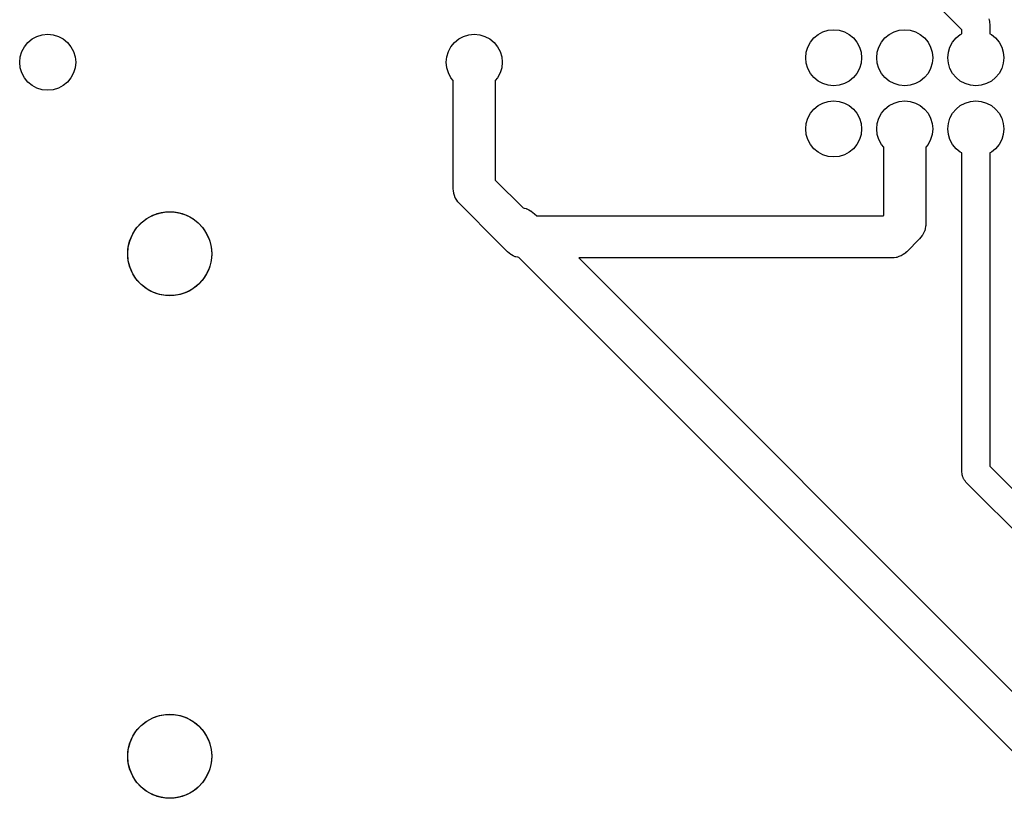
# Model space of a CAD drawing. Extents: x 62 to 248, y -138 to -62.
# Tile 1 of 10: x 80 to 115, y -138 to -109. Entities that reach past the tile are written whole.
import ezdxf

# ---------------------------------------------------------------- set-up
doc = ezdxf.new("R2010")
doc.units = 0
doc.layers.add('BLACK', color=7, linetype='CONTINUOUS')

msp = doc.modelspace()

# ---------------------------------------------------------------- linework, layer by layer
at = {"layer": 'BLACK', "linetype": 'CONTINUOUS'}
for p, q in [((113.3, -109.507), (112.413, -108.62)), ((114.258, -109.11), (114.28, -109.159)), ((114.28, -109.159), (114.282, -109.177)), ((114.282, -109.177), (114.289, -109.194)), ((114.289, -109.194), (114.292, -109.247)), ((114.292, -109.247), (114.3, -109.3)), ((114.3, -109.3), (114.3, -109.639)), ((80.0844, -109.829), (80.2573, -109.736)), ((80.2573, -109.736), (80.4449, -109.679)), ((80.4449, -109.679), (80.64, -109.66)), ((80.64, -109.66), (80.8351, -109.679)), ((80.8351, -109.679), (81.0227, -109.736)), ((81.0227, -109.736), (81.1956, -109.829)), ((95.3244, -109.829), (95.4973, -109.736)), ((95.4973, -109.736), (95.6849, -109.679)), ((95.6849, -109.679), (95.88, -109.66)), ((95.88, -109.66), (96.0751, -109.679)), ((96.0751, -109.679), (96.2627, -109.736)), ((96.2627, -109.736), (96.4356, -109.829)), ((108.013, -109.793), (108.164, -109.669)), ((108.164, -109.669), (108.337, -109.576)), ((108.337, -109.576), (108.525, -109.519)), ((108.525, -109.519), (108.72, -109.5)), ((108.72, -109.5), (108.915, -109.519)), ((108.915, -109.519), (109.103, -109.576)), ((109.103, -109.576), (109.276, -109.669)), ((109.276, -109.669), (109.427, -109.793)), ((110.553, -109.793), (110.704, -109.669)), ((110.704, -109.669), (110.877, -109.576)), ((110.877, -109.576), (111.065, -109.519)), ((111.065, -109.519), (111.26, -109.5)), ((111.26, -109.5), (111.455, -109.519)), ((111.455, -109.519), (111.643, -109.576)), ((111.643, -109.576), (111.816, -109.669)), ((111.816, -109.669), (111.967, -109.793)), ((113.093, -109.793), (113.244, -109.669)), ((113.244, -109.669), (113.3, -109.639)), ((113.3, -109.639), (113.3, -109.507)), ((114.3, -109.639), (114.356, -109.669)), ((114.356, -109.669), (114.507, -109.793)), ((79.8085, -110.104), (79.9329, -109.953)), ((79.9329, -109.953), (80.0844, -109.829)), ((81.1956, -109.829), (81.3471, -109.953)), ((81.3471, -109.953), (81.4715, -110.104)), ((95.0485, -110.104), (95.1729, -109.953)), ((95.1729, -109.953), (95.3244, -109.829)), ((96.4356, -109.829), (96.5871, -109.953)), ((96.5871, -109.953), (96.7115, -110.104)), ((107.796, -110.117), (107.889, -109.944)), ((107.889, -109.944), (108.013, -109.793)), ((109.427, -109.793), (109.551, -109.944)), ((109.551, -109.944), (109.644, -110.117)), ((110.336, -110.117), (110.429, -109.944)), ((110.429, -109.944), (110.553, -109.793)), ((111.967, -109.793), (112.091, -109.944)), ((112.091, -109.944), (112.184, -110.117)), ((112.876, -110.117), (112.969, -109.944)), ((112.969, -109.944), (113.093, -109.793)), ((114.507, -109.793), (114.631, -109.944)), ((114.631, -109.944), (114.724, -110.117)), ((79.6592, -110.465), (79.7161, -110.277)), ((79.7161, -110.277), (79.8085, -110.104)), ((81.4715, -110.104), (81.5639, -110.277)), ((81.5639, -110.277), (81.6208, -110.465)), ((94.8992, -110.465), (94.9561, -110.277)), ((94.9561, -110.277), (95.0485, -110.104)), ((96.7115, -110.104), (96.8039, -110.277)), ((96.8039, -110.277), (96.8608, -110.465)), ((107.72, -110.5), (107.739, -110.305)), ((107.739, -110.305), (107.796, -110.117)), ((109.644, -110.117), (109.701, -110.305)), ((109.701, -110.305), (109.72, -110.5)), ((110.26, -110.5), (110.279, -110.305)), ((110.279, -110.305), (110.336, -110.117)), ((112.184, -110.117), (112.241, -110.305)), ((112.241, -110.305), (112.26, -110.5)), ((112.8, -110.5), (112.819, -110.305)), ((112.819, -110.305), (112.876, -110.117)), ((114.724, -110.117), (114.781, -110.305)), ((114.781, -110.305), (114.8, -110.5)), ((79.64, -110.66), (79.6592, -110.465)), ((79.6592, -110.855), (79.64, -110.66)), ((81.6208, -110.465), (81.64, -110.66)), ((81.64, -110.66), (81.6208, -110.855)), ((94.88, -110.66), (94.8992, -110.465)), ((94.8992, -110.855), (94.88, -110.66)), ((96.8608, -110.465), (96.88, -110.66)), ((96.88, -110.66), (96.8608, -110.855)), ((107.739, -110.695), (107.72, -110.5)), ((107.796, -110.883), (107.739, -110.695)), ((109.701, -110.695), (109.644, -110.883)), ((109.72, -110.5), (109.701, -110.695)), ((110.279, -110.695), (110.26, -110.5)), ((110.336, -110.883), (110.279, -110.695)), ((112.241, -110.695), (112.184, -110.883)), ((112.26, -110.5), (112.241, -110.695)), ((112.819, -110.695), (112.8, -110.5)), ((112.876, -110.883), (112.819, -110.695)), ((114.781, -110.695), (114.724, -110.883)), ((114.8, -110.5), (114.781, -110.695)), ((79.7161, -111.043), (79.6592, -110.855)), ((79.8085, -111.216), (79.7161, -111.043)), ((81.5639, -111.043), (81.4715, -111.216)), ((81.6208, -110.855), (81.5639, -111.043)), ((94.9561, -111.043), (94.8992, -110.855)), ((95.0485, -111.216), (94.9561, -111.043)), ((96.8039, -111.043), (96.7115, -111.216)), ((96.8608, -110.855), (96.8039, -111.043)), ((107.889, -111.056), (107.796, -110.883)), ((108.013, -111.207), (107.889, -111.056)), ((109.551, -111.056), (109.427, -111.207)), ((109.644, -110.883), (109.551, -111.056)), ((110.429, -111.056), (110.336, -110.883)), ((110.553, -111.207), (110.429, -111.056)), ((112.091, -111.056), (111.967, -111.207)), ((112.184, -110.883), (112.091, -111.056)), ((112.969, -111.056), (112.876, -110.883)), ((113.093, -111.207), (112.969, -111.056)), ((114.631, -111.056), (114.507, -111.207)), ((114.724, -110.883), (114.631, -111.056)), ((79.9329, -111.367), (79.8085, -111.216)), ((80.0844, -111.491), (79.9329, -111.367)), ((80.2573, -111.584), (80.0844, -111.491)), ((81.1956, -111.491), (81.0227, -111.584)), ((81.3471, -111.367), (81.1956, -111.491)), ((81.4715, -111.216), (81.3471, -111.367)), ((95.13, -111.315), (95.0485, -111.216)), ((95.13, -115.18), (95.13, -111.315)), ((96.7115, -111.216), (96.63, -111.315)), ((96.63, -111.315), (96.63, -114.869)), ((108.164, -111.331), (108.013, -111.207)), ((108.337, -111.424), (108.164, -111.331)), ((108.525, -111.481), (108.337, -111.424)), ((108.72, -111.5), (108.525, -111.481)), ((108.915, -111.481), (108.72, -111.5)), ((109.103, -111.424), (108.915, -111.481)), ((109.276, -111.331), (109.103, -111.424)), ((109.427, -111.207), (109.276, -111.331)), ((110.704, -111.331), (110.553, -111.207)), ((110.877, -111.424), (110.704, -111.331)), ((111.065, -111.481), (110.877, -111.424)), ((111.26, -111.5), (111.065, -111.481)), ((111.455, -111.481), (111.26, -111.5)), ((111.643, -111.424), (111.455, -111.481)), ((111.816, -111.331), (111.643, -111.424)), ((111.967, -111.207), (111.816, -111.331)), ((113.244, -111.331), (113.093, -111.207)), ((113.417, -111.424), (113.244, -111.331)), ((113.605, -111.481), (113.417, -111.424)), ((113.8, -111.5), (113.605, -111.481)), ((113.995, -111.481), (113.8, -111.5)), ((114.183, -111.424), (113.995, -111.481)), ((114.356, -111.331), (114.183, -111.424)), ((114.507, -111.207), (114.356, -111.331)), ((80.4449, -111.641), (80.2573, -111.584)), ((80.64, -111.66), (80.4449, -111.641)), ((80.8351, -111.641), (80.64, -111.66)), ((81.0227, -111.584), (80.8351, -111.641)), ((108.013, -112.333), (108.164, -112.209)), ((108.164, -112.209), (108.337, -112.116)), ((108.337, -112.116), (108.525, -112.059)), ((108.525, -112.059), (108.72, -112.04)), ((108.72, -112.04), (108.915, -112.059)), ((108.915, -112.059), (109.103, -112.116)), ((109.103, -112.116), (109.276, -112.209)), ((109.276, -112.209), (109.427, -112.333)), ((110.553, -112.333), (110.704, -112.209)), ((110.704, -112.209), (110.877, -112.116)), ((110.877, -112.116), (111.065, -112.059)), ((111.065, -112.059), (111.26, -112.04)), ((111.26, -112.04), (111.455, -112.059)), ((111.455, -112.059), (111.643, -112.116)), ((111.643, -112.116), (111.816, -112.209)), ((111.816, -112.209), (111.967, -112.333)), ((113.093, -112.333), (113.244, -112.209)), ((113.244, -112.209), (113.417, -112.116)), ((113.417, -112.116), (113.605, -112.059)), ((113.605, -112.059), (113.8, -112.04)), ((113.8, -112.04), (113.995, -112.059)), ((113.995, -112.059), (114.183, -112.116)), ((114.183, -112.116), (114.356, -112.209)), ((114.356, -112.209), (114.507, -112.333)), ((107.796, -112.657), (107.889, -112.484)), ((107.889, -112.484), (108.013, -112.333)), ((109.427, -112.333), (109.551, -112.484)), ((109.551, -112.484), (109.644, -112.657)), ((110.336, -112.657), (110.429, -112.484)), ((110.429, -112.484), (110.553, -112.333)), ((111.967, -112.333), (112.091, -112.484)), ((112.091, -112.484), (112.184, -112.657)), ((112.876, -112.657), (112.969, -112.484)), ((112.969, -112.484), (113.093, -112.333)), ((114.507, -112.333), (114.631, -112.484)), ((114.631, -112.484), (114.724, -112.657)), ((107.72, -113.04), (107.739, -112.845)), ((107.739, -112.845), (107.796, -112.657)), ((109.644, -112.657), (109.701, -112.845)), ((109.701, -112.845), (109.72, -113.04)), ((110.26, -113.04), (110.279, -112.845)), ((110.279, -112.845), (110.336, -112.657)), ((112.184, -112.657), (112.241, -112.845)), ((112.241, -112.845), (112.26, -113.04)), ((112.8, -113.04), (112.819, -112.845)), ((112.819, -112.845), (112.876, -112.657)), ((114.724, -112.657), (114.781, -112.845)), ((114.781, -112.845), (114.8, -113.04)), ((107.739, -113.235), (107.72, -113.04)), ((107.796, -113.423), (107.739, -113.235)), ((109.701, -113.235), (109.644, -113.423)), ((109.72, -113.04), (109.701, -113.235)), ((110.279, -113.235), (110.26, -113.04)), ((110.336, -113.423), (110.279, -113.235)), ((112.241, -113.235), (112.184, -113.423)), ((112.26, -113.04), (112.241, -113.235)), ((112.819, -113.235), (112.8, -113.04)), ((112.876, -113.423), (112.819, -113.235)), ((114.781, -113.235), (114.724, -113.423)), ((114.8, -113.04), (114.781, -113.235)), ((107.889, -113.596), (107.796, -113.423)), ((108.013, -113.747), (107.889, -113.596)), ((109.551, -113.596), (109.427, -113.747)), ((109.644, -113.423), (109.551, -113.596)), ((110.429, -113.596), (110.336, -113.423)), ((110.51, -113.695), (110.429, -113.596)), ((112.091, -113.596), (112.01, -113.695)), ((112.184, -113.423), (112.091, -113.596)), ((112.969, -113.596), (112.876, -113.423)), ((113.093, -113.747), (112.969, -113.596)), ((114.631, -113.596), (114.507, -113.747)), ((114.724, -113.423), (114.631, -113.596)), ((108.164, -113.871), (108.013, -113.747)), ((108.337, -113.964), (108.164, -113.871)), ((108.525, -114.021), (108.337, -113.964)), ((109.103, -113.964), (108.915, -114.021)), ((109.276, -113.871), (109.103, -113.964)), ((109.427, -113.747), (109.276, -113.871)), ((110.51, -116.129), (110.51, -113.695)), ((112.01, -113.695), (112.01, -116.44)), ((113.244, -113.871), (113.093, -113.747)), ((113.3, -113.901), (113.244, -113.871)), ((113.3, -125.3), (113.3, -113.901)), ((114.356, -113.871), (114.3, -113.901)), ((114.3, -113.901), (114.3, -125.093)), ((114.507, -113.747), (114.356, -113.871)), ((108.72, -114.04), (108.525, -114.021)), ((108.915, -114.021), (108.72, -114.04)), ((96.63, -114.869), (97.6246, -115.864)), ((95.1388, -115.256), (95.13, -115.18)), ((95.1455, -115.332), (95.1388, -115.256)), ((95.1489, -115.342), (95.1455, -115.332)), ((95.1502, -115.353), (95.1489, -115.342)), ((95.1763, -115.425), (95.1502, -115.353)), ((95.2003, -115.497), (95.1763, -115.425)), ((95.206, -115.506), (95.2003, -115.497)), ((95.2098, -115.517), (95.206, -115.506)), ((95.2517, -115.58), (95.2098, -115.517)), ((95.2917, -115.645), (95.2517, -115.58)), ((95.3019, -115.657), (95.2917, -115.645)), ((95.3055, -115.662), (95.3019, -115.657)), ((95.3134, -115.67), (95.3055, -115.662)), ((95.3497, -115.71), (95.3134, -115.67)), ((96.7697, -117.13), (95.3497, -115.71)), ((84.3975, -116.126), (84.6318, -116.046)), ((84.6318, -116.046), (84.8761, -116.005)), ((84.8761, -116.005), (85.1239, -116.005)), ((85.1239, -116.005), (85.3682, -116.046)), ((85.3682, -116.046), (85.6025, -116.126)), ((97.6246, -115.864), (97.6613, -115.873)), ((97.6613, -115.873), (97.7359, -115.888)), ((97.7359, -115.888), (97.7458, -115.893)), ((97.7458, -115.893), (97.7565, -115.895)), ((97.7565, -115.895), (97.8246, -115.929)), ((97.8246, -115.929), (97.8937, -115.962)), ((97.8937, -115.962), (97.9023, -115.968)), ((97.9023, -115.968), (97.9121, -115.973)), ((97.9121, -115.973), (97.9705, -116.022)), ((97.9705, -116.022), (98.0303, -116.07)), ((98.0303, -116.07), (98.1107, -116.15)), ((83.8163, -116.579), (83.9841, -116.396)), ((83.9841, -116.396), (84.1796, -116.244)), ((84.1796, -116.244), (84.3975, -116.126)), ((85.6025, -116.126), (85.8204, -116.244)), ((85.8204, -116.244), (86.0159, -116.396)), ((86.0159, -116.396), (86.1837, -116.579)), ((98.1107, -116.15), (110.489, -116.15)), ((110.489, -116.15), (110.51, -116.129)), ((83.6808, -116.786), (83.8163, -116.579)), ((86.1837, -116.579), (86.3192, -116.786)), ((111.931, -116.765), (111.898, -116.834)), ((111.965, -116.697), (111.931, -116.765)), ((111.967, -116.686), (111.965, -116.697)), ((111.972, -116.676), (111.967, -116.686)), ((111.987, -116.601), (111.972, -116.676)), ((112.005, -116.527), (111.987, -116.601)), ((112.006, -116.512), (112.005, -116.527)), ((112.007, -116.505), (112.006, -116.512)), ((112.01, -116.44), (112.007, -116.494)), ((112.007, -116.494), (112.007, -116.505)), ((83.5205, -117.253), (83.5813, -117.013)), ((83.5813, -117.013), (83.6808, -116.786)), ((86.3192, -116.786), (86.4187, -117.013)), ((86.4187, -117.013), (86.4795, -117.253)), ((97.0697, -117.43), (96.7697, -117.13)), ((111.79, -116.97), (111.33, -117.43)), ((111.838, -116.911), (111.79, -116.97)), ((111.887, -116.852), (111.838, -116.911)), ((111.892, -116.842), (111.887, -116.852)), ((111.898, -116.834), (111.892, -116.842)), ((83.5, -117.5), (83.5205, -117.253)), ((86.4795, -117.253), (86.5, -117.5)), ((97.1295, -117.478), (97.0697, -117.43)), ((97.1879, -117.527), (97.1295, -117.478)), ((111.265, -117.488), (111.2, -117.528)), ((111.277, -117.478), (111.265, -117.488)), ((111.282, -117.475), (111.277, -117.478)), ((111.29, -117.467), (111.282, -117.475)), ((111.33, -117.43), (111.29, -117.467)), ((83.5205, -117.747), (83.5, -117.5)), ((83.5813, -117.987), (83.5205, -117.747)), ((86.4795, -117.747), (86.4187, -117.987)), ((86.5, -117.5), (86.4795, -117.747)), ((97.1977, -117.532), (97.1879, -117.527)), ((97.2063, -117.538), (97.1977, -117.532)), ((97.2754, -117.571), (97.2063, -117.538)), ((97.3435, -117.605), (97.2754, -117.571)), ((97.3542, -117.607), (97.3435, -117.605)), ((97.3641, -117.612), (97.3542, -117.607)), ((97.4387, -117.627), (97.3641, -117.612)), ((97.4754, -117.636), (97.4387, -117.627)), ((117.47, -137.63), (97.4754, -117.636)), ((110.8, -117.65), (99.6107, -117.65)), ((99.6107, -117.65), (118.311, -136.35)), ((110.876, -117.641), (110.8, -117.65)), ((110.952, -117.635), (110.876, -117.641)), ((110.962, -117.631), (110.952, -117.635)), ((110.973, -117.63), (110.962, -117.631)), ((111.045, -117.604), (110.973, -117.63)), ((111.117, -117.58), (111.045, -117.604)), ((111.126, -117.574), (111.117, -117.58)), ((111.137, -117.57), (111.126, -117.574)), ((111.2, -117.528), (111.137, -117.57)), ((83.6808, -118.214), (83.5813, -117.987)), ((86.4187, -117.987), (86.3192, -118.214)), ((83.8163, -118.421), (83.6808, -118.214)), ((83.9841, -118.604), (83.8163, -118.421)), ((86.1837, -118.421), (86.0159, -118.604)), ((86.3192, -118.214), (86.1837, -118.421)), ((84.1796, -118.756), (83.9841, -118.604)), ((84.3975, -118.874), (84.1796, -118.756)), ((84.6318, -118.954), (84.3975, -118.874)), ((85.6025, -118.874), (85.3682, -118.954)), ((85.8204, -118.756), (85.6025, -118.874)), ((86.0159, -118.604), (85.8204, -118.756)), ((84.8761, -118.995), (84.6318, -118.954)), ((85.1239, -118.995), (84.8761, -118.995)), ((85.3682, -118.954), (85.1239, -118.995)), ((114.3, -125.093), (119.307, -130.1)), ((113.308, -125.353), (113.3, -125.3)), ((113.311, -125.406), (113.308, -125.353)), ((113.318, -125.423), (113.311, -125.406)), ((113.32, -125.441), (113.318, -125.423)), ((113.342, -125.49), (113.32, -125.441)), ((113.361, -125.54), (113.342, -125.49)), ((113.372, -125.554), (113.361, -125.54)), ((113.379, -125.57), (113.372, -125.554)), ((113.414, -125.611), (113.379, -125.57)), ((113.446, -125.654), (113.414, -125.611)), ((118.846, -131.054), (113.446, -125.654)), ((84.3975, -134.076), (84.6318, -133.996)), ((84.6318, -133.996), (84.8761, -133.955)), ((84.8761, -133.955), (85.1239, -133.955)), ((85.1239, -133.955), (85.3682, -133.996)), ((85.3682, -133.996), (85.6025, -134.076)), ((83.8163, -134.529), (83.9841, -134.346)), ((83.9841, -134.346), (84.1796, -134.194)), ((84.1796, -134.194), (84.3975, -134.076)), ((85.6025, -134.076), (85.8204, -134.194)), ((85.8204, -134.194), (86.0159, -134.346)), ((86.0159, -134.346), (86.1837, -134.529)), ((83.6808, -134.736), (83.8163, -134.529)), ((86.1837, -134.529), (86.3192, -134.736)), ((83.5205, -135.203), (83.5813, -134.963)), ((83.5813, -134.963), (83.6808, -134.736)), ((86.3192, -134.736), (86.4187, -134.963)), ((86.4187, -134.963), (86.4795, -135.203)), ((83.5, -135.45), (83.5205, -135.203)), ((86.4795, -135.203), (86.5, -135.45)), ((83.5205, -135.697), (83.5, -135.45)), ((83.5813, -135.937), (83.5205, -135.697)), ((86.4795, -135.697), (86.4187, -135.937)), ((86.5, -135.45), (86.4795, -135.697)), ((83.6808, -136.164), (83.5813, -135.937)), ((86.4187, -135.937), (86.3192, -136.164)), ((83.8163, -136.371), (83.6808, -136.164)), ((83.9841, -136.554), (83.8163, -136.371)), ((86.1837, -136.371), (86.0159, -136.554)), ((86.3192, -136.164), (86.1837, -136.371)), ((84.1796, -136.706), (83.9841, -136.554)), ((84.3975, -136.824), (84.1796, -136.706)), ((84.6318, -136.904), (84.3975, -136.824)), ((85.6025, -136.824), (85.3682, -136.904)), ((85.8204, -136.706), (85.6025, -136.824)), ((86.0159, -136.554), (85.8204, -136.706)), ((84.8761, -136.945), (84.6318, -136.904)), ((85.1239, -136.945), (84.8761, -136.945)), ((85.3682, -136.904), (85.1239, -136.945))]:
    msp.add_line(p, q, dxfattribs=at)
at = {"layer": 'BLACK'}
for centre in [(85, -117.5), (85, -135.45)]:
    msp.add_circle(centre, 1.5, dxfattribs=at)

doc.saveas('drawing.dxf')
